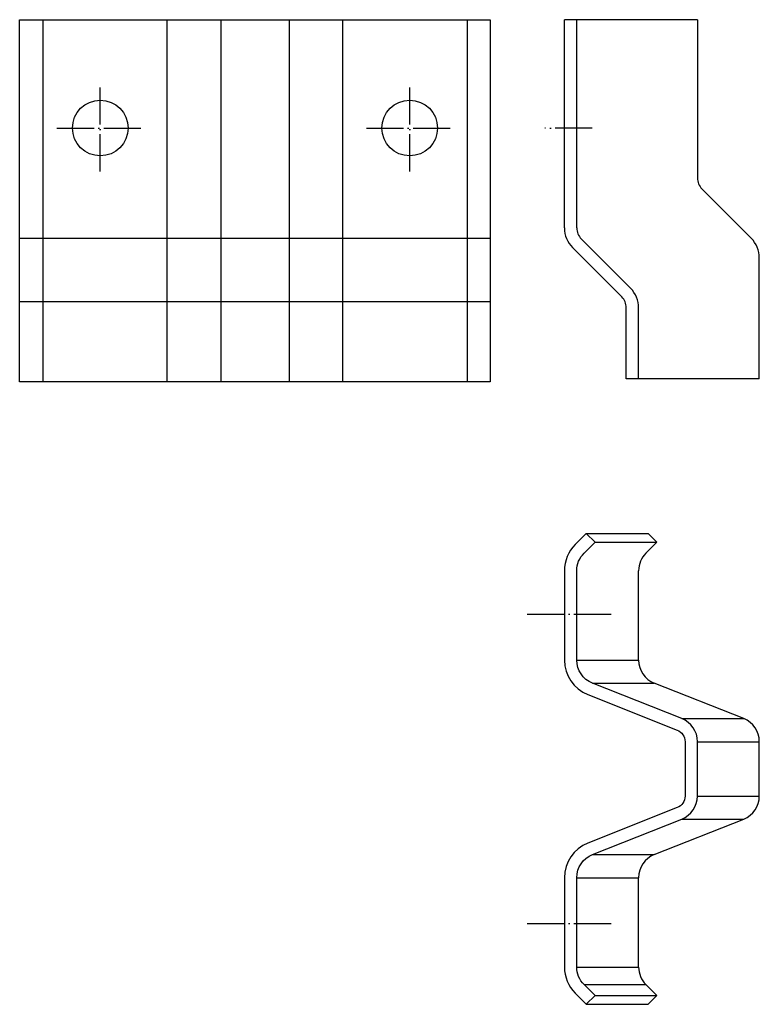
# Model space of a CAD drawing. Extents: x -107 to 132, y -158 to 160.
import ezdxf

# ---------------------------------------------------------------- set-up
doc = ezdxf.new("R2010")
doc.units = 0
doc.header["$LTSCALE"] = 100
doc.header["$MEASUREMENT"] = 0
doc.linetypes.add('ACAD_ISO04W100', pattern=[30, 24, -3, 0, -3])
doc.layers.add('SBE_pschuh', color=7, linetype='CONTINUOUS')

msp = doc.modelspace()

# ---------------------------------------------------------------- linework, layer by layer
at = {"layer": 'SBE_pschuh'}
for p, q in [((-106.82, 42.85), (-106.82, 159.85)), ((-106.82, 159.85), (45.29, 159.85)), ((-99.37, 159.85), (-99.37, 42.85)), ((-59.17, 42.85), (-59.17, 159.85)), ((-41.8, 159.85), (-41.8, 42.85)), ((-19.73, 159.85), (-19.73, 42.85)), ((-2.36, 42.85), (-2.36, 159.85)), ((37.84, 159.85), (37.84, 42.85)), ((45.29, 159.85), (45.29, 42.85)), ((45.29, 89.13), (-106.82, 89.13)), ((45.29, 68.69), (-106.82, 68.69)), ((45.29, 42.85), (-106.82, 42.85)), ((76.31, -6.1), (96.31, -6.1)), ((99.14, -8.93), (96.31, -6.1)), ((79.14, -8.93), (99.14, -8.93)), ((95.58, -12.49), (99.14, -8.93)), ((93.24, -47.01), (93.24, -18.15)), ((73.24, -47.01), (93.24, -47.01)), ((78.28, -54.45), (98.28, -54.45)), ((127.19, -65.93), (98.28, -54.45)), ((107.19, -65.93), (127.19, -65.93)), ((112.24, -73.37), (132.24, -73.37)), ((132.24, -90.94), (132.24, -73.37)), ((112.24, -90.94), (132.24, -90.94)), ((98.28, -109.86), (127.19, -98.37)), ((107.19, -98.37), (127.19, -98.37)), ((78.28, -109.86), (98.28, -109.86)), ((73.24, -117.3), (93.24, -117.3)), ((93.24, -146.16), (93.24, -117.3)), ((73.24, -146.16), (93.24, -146.16)), ((75.58, -151.82), (95.58, -151.82)), ((99.14, -155.38), (95.58, -151.82)), ((79.14, -155.38), (99.14, -155.38)), ((96.31, -158.21), (99.14, -155.38)), ((76.31, -158.21), (96.31, -158.21))]:
    msp.add_line(p, q, dxfattribs=at)
at = {"layer": 'SBE_pschuh', "color": 255}
for p, q in [((112.24, 159.85), (69.24, 159.85)), ((69.24, 92.57), (69.24, 159.85)), ((73.24, 92.57), (73.24, 159.85)), ((112.24, 159.85), (112.24, 108.73)), ((129.6, 89.29), (113.7, 105.19)), ((87.77, 70.31), (71.87, 86.21)), ((90.6, 73.14), (74.7, 89.04)), ((132.24, 43.85), (132.24, 82.93)), ((89.24, 43.85), (89.24, 66.77)), ((93.24, 43.85), (93.24, 66.77)), ((132.24, 43.85), (89.24, 43.85))]:
    msp.add_line(p, q, dxfattribs=at)
at = {"layer": 'SBE_pschuh', "color": 1, "linetype": 'ACAD_ISO04W100', "ltscale": 0.005}
for p, q in [((-80.76, 110.85), (-80.76, 138.85)), ((19.24, 110.85), (19.24, 138.85)), ((-94.76, 124.85), (-66.76, 124.85)), ((5.24, 124.85), (33.24, 124.85)), ((78.23, 124.85), (62.93, 124.85)), ((57.24, -32.15), (85.24, -32.15)), ((57.24, -132.15), (85.24, -132.15))]:
    msp.add_line(p, q, dxfattribs=at)
at = {"layer": 'SBE_pschuh', "extrusion": (0, 0, -1)}
msp.add_line((132.24, -91.66), (132.24, -72.65), dxfattribs=at)
at = {"layer": 'SBE_pschuh'}
msp.add_lwpolyline([(105.71, -94.66), (76.8, -106.15, 0.307284), (69.24, -117.3), (69.24, -146.16, 0.198912), (72.75, -154.65), (76.31, -158.21), (79.14, -155.38), (75.58, -151.82, -0.198912), (73.24, -146.16), (73.24, -117.3, -0.307284), (78.28, -109.86), (107.19, -98.37, 0.307284), (112.24, -90.94), (112.24, -73.37, 0.307284), (107.19, -65.93), (78.28, -54.45, -0.307284), (73.24, -47.01), (73.24, -18.15, -0.198912), (75.58, -12.49), (79.14, -8.93), (76.31, -6.1), (72.75, -9.66, 0.198912), (69.24, -18.15), (69.24, -47.01, 0.307284), (76.8, -58.16), (105.71, -69.65, -0.307284), (108.24, -73.37), (108.24, -90.94, -0.307284)], format="xyb", close=True, dxfattribs=at)
for centre in [(-80.76, 124.85), (19.24, 124.85)]:
    msp.add_circle(centre, 9, dxfattribs=at)
at = {"layer": 'SBE_pschuh', "color": 255}
for centre, radius, start, end in [((117.24, 108.73), 5, 180, 225), ((78.24, 92.57), 9, 180, 225), ((78.24, 92.57), 5, 180, 225), ((123.24, 82.93), 9, 0, 45), ((84.24, 66.77), 5, 0, 45), ((84.24, 66.77), 9, 0, 45)]:
    msp.add_arc(centre, radius, start, end, dxfattribs=at)
at = {"layer": 'SBE_pschuh'}
for centre, start, end in [((101.24, -18.15), 135, 180), ((101.24, -47.01), 180, 248.3254), ((124.24, -73.37), 0, 68.3254), ((124.24, -90.94), 291.6746, 0), ((101.24, -117.3), 111.6746, 180), ((101.24, -146.16), 180, 225)]:
    msp.add_arc(centre, 8, start, end, dxfattribs=at)

doc.saveas('drawing.dxf')
